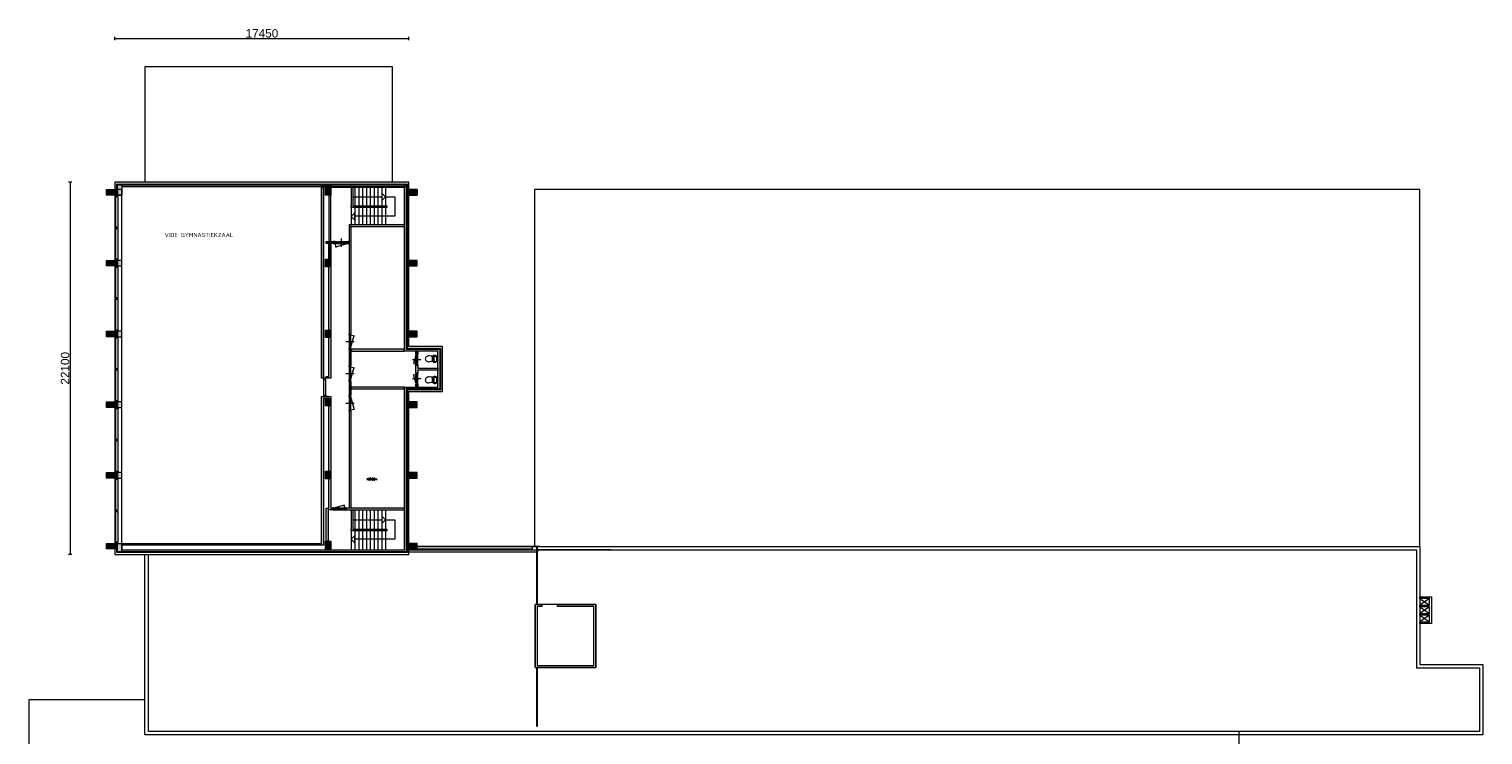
# Model space of a CAD drawing. Header units: millimetres. Extents: x 755778 to 1537169, y 90093 to 392038.
# Tile 134 of 134: x 1432524 to 1518814, y 348556 to 390462. Entities that reach past the tile are written whole.
import ezdxf

# ---------------------------------------------------------------- set-up
doc = ezdxf.new("R2010")
doc.units = ezdxf.units.MM
doc.linetypes.add('CENTER', pattern=[2, 1.25, -0.25, 0.25, -0.25])
doc.layers.add('maatlijnen', color=7, linetype='Continuous')
doc.layers.add('NIV 5HB', color=7, linetype='Continuous')
doc.styles.add('2', font='iso', dxfattribs={"height": 250})
doc.styles.add('ROMANS', font='romans.shx')
doc.styles.get("Standard").update_dxf_attribs({"font": 'arial.ttf'})

# ---------------------------------------------------------------- blocks, each defined once
blk = doc.blocks.new('_Dot')
at = {"color": 0, "linetype": 'ByBlock', "lineweight": -2}
blk.add_line((-0.5, 0), (-1, 0), dxfattribs=at)
at = {"color": 0, "linetype": 'ByBlock', "const_width": 0.5}
blk.add_lwpolyline([(-0.25, 0, 1), (0.25, 0, 1)], format="xyb", close=True, dxfattribs=at)

msp = doc.modelspace()

# ---------------------------------------------------------------- hatches: boundary and pattern name
at = {"layer": 'NIV 5HB', "lineweight": 5}
for color, points in [(251, [(1437129.2, 380598.1), (1437129.2, 380928.1), (1437729.2, 380928.1), (1437729.2, 380598.1)]), (7, [(1437619.2, 381373.1), (1437619.2, 380928.1), (1437729.2, 380928.1), (1437729.2, 381263.1), (1454959.2, 381263.1), (1454959.2, 380928.1), (1455069.2, 380928.1), (1455069.2, 381373.1)]), (7, [(1454909.2, 381213.1), (1438029.2, 381213.1), (1438029.2, 381103.1), (1454909.2, 381103.1)]), (7, [(1449999.2, 381103.1), (1449889.2, 381103.1), (1449889.2, 380993.1), (1449889.2, 369733.1), (1449999.2, 369733.1), (1449999.2, 376353.1), (1449999.2, 376808.1)]), (7, [(1450429.2, 380598.1), (1450329.2, 380598.1), (1450329.2, 377843.1), (1450429.2, 377843.1)]), (7, [(1454909.2, 381103.1), (1454799.2, 381103.1), (1454799.2, 380598.1), (1454799.2, 371343.1), (1456789.2, 371343.1), (1456789.2, 369208.1), (1454909.2, 369208.1), (1454909.2, 369098.1), (1456899.2, 369098.1), (1456899.2, 371453.1), (1454909.2, 371453.1)]), (251, [(1455559.2, 380598.1), (1455559.2, 380928.1), (1454959.2, 380928.1), (1454959.2, 380598.1)]), (7, [(1454799.2, 378843.1), (1451529.2, 378843.1), (1451529.2, 378733.2), (1451639.1, 378733.2), (1453589.2, 378733.1), (1453699.2, 378733.1), (1454799.2, 378733.1)]), (7, [(1451639.1, 378733.1), (1451529.1, 378733.1), (1451529.1, 372376.6), (1451639.1, 372376.6)]), (7, [(1450592.1, 377843.1), (1450159.2, 377843.1), (1450159.2, 377733.1), (1450319.2, 377733.1), (1450319.2, 376808.1), (1450429.2, 376808.1), (1450429.2, 377733), (1450595, 377733.1)]), (251, [(1437129.2, 376398.1), (1437129.2, 376728.1), (1437729.2, 376728.1), (1437729.2, 376398.1)]), (7, [(1450429.2, 375733.1), (1450429.2, 375843.1), (1450429.2, 376353.1), (1450319.2, 376353.1), (1450319.2, 369843.1), (1450159.2, 369843.1), (1450159.2, 369733.1), (1450432.6, 369733.1), (1450429.2, 369843.1), (1450429.2, 370733.1), (1450429.2, 370843.1), (1450429.2, 371733.1), (1450429.2, 371843.1), (1450429.2, 372733.1), (1450429.2, 372843.1), (1450429.2, 373733.1), (1450429.2, 373843.1), (1450429.2, 374733.1), (1450429.2, 374843.1)]), (251, [(1455559.2, 376398.1), (1455559.2, 376728.1), (1454959.2, 376728.1), (1454959.2, 376398.1)]), (7, [(1454959.2, 376398.1), (1454959.2, 372528.1), (1455069.2, 372528.1), (1455069.2, 376398.1)]), (251, [(1437129.2, 372198.1), (1437129.2, 372528.1), (1437729.2, 372528.1), (1437729.2, 372198.1)]), (251, [(1455559.2, 372198.1), (1455559.2, 372528.1), (1454959.2, 372528.1), (1454959.2, 372198.1)]), (7, [(1454959.2, 371503.1), (1456949.2, 371503.1), (1456949.2, 369048.1), (1454959.2, 369048.1), (1454959.2, 368938.1), (1457059.2, 368938.1), (1457059.2, 371613.1), (1455069.2, 371613.1), (1455069.2, 372198.1), (1454959.2, 372198.1)]), (7, [(1451639.1, 371438.1), (1451607.2, 371438.1), (1451607.2, 371436.6), (1451529.1, 371436.6), (1451529.1, 370483.5), (1451639.1, 370483.5)]), (7, [(1451640.5, 371449), (1451640.5, 371339), (1454782.2, 371339), (1454782.2, 371449)]), (7, [(1455589.2, 371343.1), (1455479.2, 371343.1), (1455479.2, 371163.1), (1455589.2, 371163.1)]), (7, [(1456789.2, 370330.6), (1455589.2, 370330.6), (1455589.2, 370510.6), (1455479.2, 370510.6), (1455479.2, 370040.6), (1455589.2, 370040.6), (1455589.2, 370220.6), (1456789.2, 370220.6)]), (7, [(1451639.1, 369540.6), (1451529.1, 369540.6), (1451529.1, 368713.9), (1451607.2, 368713.9), (1451639.1, 368713.9)]), (7, [(1455479.2, 369388.1), (1455479.2, 369208.1), (1455589.2, 369208.1), (1455589.2, 369388.1)]), (7, [(1454909.2, 369208.1), (1454799.2, 369208.1), (1454799.2, 359543.1), (1438029.2, 359543.1), (1438029.2, 359433.1), (1454909.2, 359433.1), (1454909.2, 359542.3)]), (7, [(1449999.2, 359818.1), (1449999.2, 360053.1), (1449999.2, 368538.1), (1450139.2, 368538.1), (1450319.2, 368538.1), (1450319.2, 364208.1), (1450429.2, 364208.1), (1450429.2, 368648.1), (1449889.2, 368648.1), (1449889.2, 359933.1), (1449889.2, 359928.1), (1438029.2, 359928.1), (1438029.2, 359818.1)]), (7, [(1451640.5, 369211.4), (1451640.5, 369101.4), (1454782.2, 369101.4), (1454782.2, 369211.4)]), (7, [(1455069.2, 368938.1), (1454959.2, 368938.1), (1454959.2, 368328.1), (1455069.2, 368328.1)]), (251, [(1437129.2, 367998.1), (1437129.2, 368328.1), (1437729.2, 368328.1), (1437729.2, 367998.1)]), (251, [(1455559.2, 367998.1), (1455559.2, 368328.1), (1454959.2, 368328.1), (1454959.2, 367998.1)]), (7, [(1454959.2, 364128.1), (1455069.2, 364128.1), (1455069.2, 367998.1), (1454959.2, 367998.1)]), (251, [(1437129.2, 363798.1), (1437129.2, 364128.1), (1437729.2, 364128.1), (1437729.2, 363798.1)]), (251, [(1455559.2, 363798.1), (1455559.2, 364128.1), (1454959.2, 364128.1), (1454959.2, 363798.1)]), (7, [(1454959.2, 359928.1), (1455069.2, 359928.1), (1455069.2, 363798.1), (1454959.2, 363798.1)]), (251, [(1437129.2, 359598.1), (1437129.2, 359928.1), (1437729.2, 359928.1), (1437729.2, 359598.1)]), (251, [(1455559.2, 359598.1), (1455559.2, 359928.1), (1454959.2, 359928.1), (1454959.2, 359598.1)])]:
    msp.add_hatch(color=color, dxfattribs=at).paths.add_polyline_path(points)
at = {"layer": 'NIV 5HB', "lineweight": 5, "true_color": 0x555d61}
h = msp.add_hatch(color=251, dxfattribs=at)
h.paths.add_polyline_path([(1437779.2, 381213.1), (1438029.2, 381213.1), (1438029.2, 380598.1), (1437779.2, 380598.1)])
h.paths.add_polyline_path([(1437779.2, 376728.1), (1437779.2, 376398.1), (1438029.2, 376398.1), (1438029.2, 376728.1)])
h.paths.add_polyline_path([(1437779.2, 372528.1), (1437779.2, 372198.1), (1438029.2, 372198.1), (1438029.2, 372528.1)])
h.paths.add_polyline_path([(1437779.2, 368328.1), (1437779.2, 367998.1), (1438029.2, 367998.1), (1438029.2, 368328.1)])
h.paths.add_polyline_path([(1437779.2, 364128.1), (1437779.2, 363798.1), (1438029.2, 363798.1), (1438029.2, 364128.1)])
h.paths.add_polyline_path([(1438029.2, 359433.1), (1437779.2, 359433.1), (1437779.2, 359928.1), (1438029.2, 359928.1)])
for points in [[(1450109.2, 380598.1), (1450109.2, 381148.1), (1450429.2, 381148.1), (1450429.2, 380598.1)], [(1450109.2, 376353.1), (1450109.2, 376808.1), (1450429.2, 376808.1), (1450429.2, 376353.1)], [(1450109.2, 372153.1), (1450109.2, 372593.1), (1450429.2, 372593.1), (1450429.2, 372153.1)], [(1450109.2, 368098.1), (1450109.2, 368538.1), (1450429.2, 368538.1), (1450429.2, 368098.1)], [(1450109.2, 363768.1), (1450109.2, 364208.1), (1450429.2, 364208.1), (1450429.2, 363768.1)], [(1450109.2, 359578.1), (1450109.2, 360053.1), (1450429.2, 360053.1), (1450429.2, 359578.1)]]:
    msp.add_hatch(color=251, dxfattribs=at).paths.add_polyline_path(points)
at = {"layer": 'NIV 5HB', "lineweight": 5}
for points in [[(1454959.2, 376728.1), (1455069.2, 376728.1), (1455069.2, 380598.1), (1454959.2, 380598.1)], [(1451529.1, 362030.6), (1451639.1, 362030.6), (1451639.1, 367773.9), (1451529.1, 367773.9)], [(1450319.2, 362028.1), (1450159.2, 362028.1), (1450159.2, 360053.1), (1450269.2, 360053.1), (1450269.2, 361918.1), (1450539.2, 361918.1), (1450539.2, 362028.1), (1450429.2, 362028.1), (1450429.2, 363768.1), (1450319.2, 363768.1)], [(1454799.2, 362028.1), (1451339.2, 362028.1), (1451339.2, 361918.1), (1454799.2, 361918.1)]]:
    msp.add_hatch(color=7, dxfattribs=at).paths.add_polyline_path(points, flags=17)

# ---------------------------------------------------------------- linework, layer by layer
at = {"layer": 'maatlijnen', "color": 7, "lineweight": 5}
for p, q in [((1437619.2, 389798.2), (1437619.2, 389998.2)), ((1437669.2, 389898.2), (1455019.2, 389898.2)), ((1455069.2, 389798.2), (1455069.2, 389998.2)), ((1435069.3, 381373.1), (1434869.3, 381373.1)), ((1434969.3, 381323.1), (1434969.3, 359323.1)), ((1435069.3, 359273.1), (1434869.3, 359273.1))]:
    msp.add_line(p, q, dxfattribs=at)
at = {"layer": 'NIV 5HB', "color": 251, "linetype": 'Continuous', "lineweight": 5, "true_color": 0x555d61}
for p, q in [((1439404.2, 388218.1), (1439404.2, 381373.1)), ((1454089.2, 388218.1), (1439404.2, 388218.1)), ((1454089.2, 381373.1), (1454089.2, 388218.1))]:
    msp.add_line(p, q, dxfattribs=at)
at = {"layer": 'NIV 5HB', "color": 7, "lineweight": 5}
for p, q in [((1437129.2, 380598.1), (1437129.2, 380928.1)), ((1437129.2, 380928.1), (1437729.2, 380928.1)), ((1437729.2, 380598.1), (1437129.2, 380598.1)), ((1437729.2, 380928.1), (1437729.2, 380598.1)), ((1437779.2, 381213.1), (1438029.2, 381213.1)), ((1437779.2, 380598.1), (1437779.2, 381213.1)), ((1438029.2, 380598.1), (1437779.2, 380598.1)), ((1438029.2, 381213.1), (1454909.2, 381213.1)), ((1438029.2, 381213.1), (1438029.2, 380598.1)), ((1454909.2, 381103.1), (1438029.2, 381103.1)), ((1450109.2, 380598.1), (1450109.2, 381148.1)), ((1450109.2, 381148.1), (1450429.2, 381148.1)), ((1450429.2, 380598.1), (1450109.2, 380598.1)), ((1450329.2, 376808.1), (1450329.2, 380598.1)), ((1450429.2, 381148.1), (1450429.2, 380598.1)), ((1450429.2, 376808.1), (1450429.2, 380598.1)), ((1455559.2, 380928.1), (1454959.2, 380928.1)), ((1454959.2, 380928.1), (1454959.2, 380598.1)), ((1454959.2, 380598.1), (1455559.2, 380598.1)), ((1455559.2, 380598.1), (1455559.2, 380928.1)), ((1450662, 377729.8), (1450725.8, 377491.9)), ((1451462, 377729.8), (1450687.4, 377522.2)), ((1437129.2, 376398.1), (1437129.2, 376728.1)), ((1437129.2, 376728.1), (1437729.2, 376728.1)), ((1437729.2, 376398.1), (1437129.2, 376398.1)), ((1437729.2, 376728.1), (1437729.2, 376398.1)), ((1450109.2, 376353.1), (1450109.2, 376808.1)), ((1450109.2, 376808.1), (1450429.2, 376808.1)), ((1450429.2, 376353.1), (1450109.2, 376353.1)), ((1450429.2, 376808.1), (1450429.2, 376353.1)), ((1455559.2, 376728.1), (1454959.2, 376728.1)), ((1454959.2, 376728.1), (1454959.2, 376398.1)), ((1454959.2, 376398.1), (1455559.2, 376398.1)), ((1455559.2, 376398.1), (1455559.2, 376728.1)), ((1437129.2, 372198.1), (1437129.2, 372528.1)), ((1437129.2, 372528.1), (1437729.2, 372528.1)), ((1437729.2, 372198.1), (1437129.2, 372198.1)), ((1437729.2, 372528.1), (1437729.2, 372198.1)), ((1450109.2, 372153.1), (1450109.2, 372593.1)), ((1450109.2, 372593.1), (1450429.2, 372593.1)), ((1450429.2, 372153.1), (1450109.2, 372153.1)), ((1450429.2, 372593.1), (1450429.2, 372153.1)), ((1451607.2, 372306.6), (1451847, 372242.4)), ((1451607.2, 371506.6), (1451814.3, 372279.6)), ((1455559.2, 372528.1), (1454959.2, 372528.1)), ((1454959.2, 372528.1), (1454959.2, 372198.1)), ((1454959.2, 372198.1), (1455559.2, 372198.1)), ((1455559.2, 372198.1), (1455559.2, 372528.1)), ((1455477.2, 371096.1), (1455346.8, 370609.4)), ((1451607.2, 370413.5), (1451847, 370349.3)), ((1451607.2, 369613.5), (1451814.3, 370386.5)), ((1455346.8, 370609.4), (1455477.2, 370577.6)), ((1455346.8, 369941.7), (1455477.2, 369973.6)), ((1455477.2, 369455.1), (1455346.8, 369941.7)), ((1450109.2, 368098.1), (1450109.2, 368538.1)), ((1450109.2, 368538.1), (1450429.2, 368538.1)), ((1450429.2, 368538.1), (1450429.2, 368098.1)), ((1451607.2, 368643.9), (1451814.3, 367870.9)), ((1437129.2, 367998.1), (1437129.2, 368328.1)), ((1437129.2, 368328.1), (1437729.2, 368328.1)), ((1437729.2, 367998.1), (1437129.2, 367998.1)), ((1437729.2, 368328.1), (1437729.2, 367998.1)), ((1450429.2, 368098.1), (1450109.2, 368098.1)), ((1451607.2, 367843.9), (1451847, 367908.2)), ((1455559.2, 368328.1), (1454959.2, 368328.1)), ((1454959.2, 368328.1), (1454959.2, 367998.1)), ((1454959.2, 367998.1), (1455559.2, 367998.1)), ((1455559.2, 367998.1), (1455559.2, 368328.1)), ((1450109.2, 363768.1), (1450109.2, 364208.1)), ((1450109.2, 364208.1), (1450429.2, 364208.1)), ((1450429.2, 364208.1), (1450429.2, 363768.1)), ((1437129.2, 363798.1), (1437129.2, 364128.1)), ((1437129.2, 364128.1), (1437729.2, 364128.1)), ((1437729.2, 363798.1), (1437129.2, 363798.1)), ((1437729.2, 364128.1), (1437729.2, 363798.1)), ((1450429.2, 363768.1), (1450109.2, 363768.1)), ((1455559.2, 364128.1), (1454959.2, 364128.1)), ((1454959.2, 364128.1), (1454959.2, 363798.1)), ((1454959.2, 363798.1), (1455559.2, 363798.1)), ((1455559.2, 363798.1), (1455559.2, 364128.1)), ((1450606.2, 362030.1), (1451267.7, 362207.3)), ((1451272.2, 362030.1), (1451221.8, 362218.2)), ((1437129.2, 359598.1), (1437129.2, 359928.1)), ((1437129.2, 359928.1), (1437729.2, 359928.1)), ((1437729.2, 359928.1), (1437729.2, 359598.1)), ((1450109.2, 359578.1), (1450109.2, 360053.1)), ((1450109.2, 360053.1), (1450429.2, 360053.1)), ((1450429.2, 360053.1), (1450429.2, 359578.1)), ((1455559.2, 359928.1), (1454959.2, 359928.1)), ((1454959.2, 359928.1), (1454959.2, 359598.1)), ((1455559.2, 359598.1), (1455559.2, 359928.1)), ((1437729.2, 359598.1), (1437129.2, 359598.1)), ((1450429.2, 359578.1), (1450109.2, 359578.1)), ((1454959.2, 359598.1), (1455559.2, 359598.1))]:
    msp.add_line(p, q, dxfattribs=at)
at = {"layer": 'NIV 5HB', "color": 7, "linetype": 'Continuous', "lineweight": 5}
for p, q in [((1455069.2, 381373.1), (1437619.2, 381373.1)), ((1437619.2, 381373.1), (1437619.2, 380928.1)), ((1437619.2, 380928.1), (1437729.2, 380928.1)), ((1437619.2, 380598.1), (1437619.2, 376728.1)), ((1437729.2, 380928.1), (1437729.2, 381263.1)), ((1437729.2, 381263.1), (1454959.2, 381263.1)), ((1437779.2, 380598.1), (1437779.2, 381213.1)), ((1437779.2, 381213.1), (1438029.2, 381213.1)), ((1437779.2, 380928.1), (1437779.2, 380598.1)), ((1438029.2, 380928.1), (1437779.2, 380928.1)), ((1438029.2, 380598.1), (1437779.2, 380598.1)), ((1437779.2, 380598.1), (1438029.2, 380598.1)), ((1438029.2, 381213.1), (1449889.2, 381213.1)), ((1438029.2, 380993.1), (1438029.2, 380598.1)), ((1438029.2, 380598.1), (1438029.2, 380928.1)), ((1438029.2, 376728.1), (1438029.2, 380598.1)), ((1449889.2, 381213.1), (1449889.2, 380993.1)), ((1449889.2, 369733.1), (1449889.2, 381213.1)), ((1449999.2, 376808.1), (1449999.2, 381213.1)), ((1449999.2, 381213.1), (1449999.2, 369733.1)), ((1450319.2, 380598.1), (1450159.2, 380598.1)), ((1450319.2, 381053.1), (1450319.2, 380598.1)), ((1451639.2, 381053.1), (1451639.2, 379965.6)), ((1451739.2, 381053.1), (1451739.2, 379965.6)), ((1451865.9, 381053.1), (1451865.9, 379965.6)), ((1452092.5, 381053.1), (1452092.5, 379965.6)), ((1452319.2, 381053.1), (1452319.2, 379965.6)), ((1452545.9, 381053.1), (1452545.9, 379965.6)), ((1452772.5, 381053.1), (1452772.5, 379965.6)), ((1452999.2, 381053.1), (1452999.2, 379965.6)), ((1453225.9, 381053.1), (1453225.9, 379965.6)), ((1453452.5, 381053.1), (1453452.5, 379965.6)), ((1453479.2, 380309.3), (1453479.2, 380709.3)), ((1453479.2, 380709.3), (1453679.2, 380509.3)), ((1453679.2, 381053.1), (1453679.2, 379965.6)), ((1454799.2, 380598.1), (1454799.2, 381213.1)), ((1454799.2, 371343.1), (1454799.2, 380598.1)), ((1454909.2, 381213.1), (1454909.2, 371453.1)), ((1454959.2, 381263.1), (1454959.2, 380928.1)), ((1454959.2, 381213.1), (1454959.2, 380928.1)), ((1454959.2, 380928.1), (1455559.2, 380928.1)), ((1454959.2, 380928.1), (1455069.2, 380928.1)), ((1455559.2, 380598.1), (1454959.2, 380598.1)), ((1455069.2, 380598.1), (1454959.2, 380598.1)), ((1454959.2, 380598.1), (1454959.2, 376728.1)), ((1455069.2, 380928.1), (1455069.2, 381373.1)), ((1455069.2, 376728.1), (1455069.2, 380598.1)), ((1455559.2, 380928.1), (1455559.2, 380598.1)), ((1437675.2, 378696.6), (1437675.2, 380531.1)), ((1437789.2, 380531.1), (1437789.2, 378696.6)), ((1451639.2, 379865.6), (1451639.2, 379965.6)), ((1453759.2, 379865.6), (1451639.2, 379865.6)), ((1451639.2, 379865.6), (1451639.2, 378843.1)), ((1451739.2, 379965.6), (1453759.2, 379965.6)), ((1451802.2, 380509.3), (1453479.2, 380509.3)), ((1451865.9, 379865.6), (1451865.9, 378843.1)), ((1452092.5, 379865.6), (1452092.5, 378843.1)), ((1452319.2, 379865.6), (1452319.2, 378843.1)), ((1452545.9, 379865.6), (1452545.9, 378843.1)), ((1452772.5, 379865.6), (1452772.5, 378843.1)), ((1452999.2, 379865.6), (1452999.2, 378843.1)), ((1453225.9, 379865.6), (1453225.9, 378843.1)), ((1453452.5, 379865.6), (1453452.5, 378843.1)), ((1453679.2, 380509.3), (1453479.2, 380309.3)), ((1453679.2, 380509.3), (1454229, 380509.3)), ((1453679.2, 379865.6), (1453679.2, 378843.1)), ((1453759.2, 379965.6), (1453759.2, 379865.6)), ((1454229, 380509.3), (1454229, 379354.3)), ((1454799.2, 378843.1), (1451529.2, 378843.1)), ((1451529.2, 378843.1), (1451529.2, 378733.3)), ((1451639.2, 379334.8), (1451839.2, 379534.8)), ((1451839.2, 379134.8), (1451639.2, 379334.8)), ((1451839.2, 379534.8), (1451839.2, 379134.8)), ((1454229, 379354.3), (1451839.2, 379354.3)), ((1454799.2, 378733.1), (1454799.2, 378843.1)), ((1437675.2, 376795.1), (1437675.2, 378629.6)), ((1437789.2, 378629.6), (1437789.2, 376795.1)), ((1451062, 377536.8), (1451062, 378036.8)), ((1451639.1, 378733.2), (1451529.1, 378733.2)), ((1451529.1, 378733.2), (1451529.1, 372376.6)), ((1451529.2, 378733.3), (1451529.2, 378733.1)), ((1451529.2, 378733.1), (1453589.2, 378733.1)), ((1451639.1, 372376.6), (1451639.1, 378733.2)), ((1453589.2, 378733.1), (1453699.2, 378733.1)), ((1453699.2, 378733.1), (1454799.2, 378733.1)), ((1450159.2, 377733.1), (1450159.2, 377843.1)), ((1450159.2, 377843.1), (1450592.1, 377843.1)), ((1450319.2, 377733.1), (1450159.2, 377733.1)), ((1450319.2, 369843.1), (1450319.2, 377733.1)), ((1450595, 377733.1), (1450429.2, 377733)), ((1450429.2, 377733), (1450429.2, 376733.1)), ((1450592.1, 377843.1), (1450595, 377733.1)), ((1450662, 377843.8), (1451462, 377843.8)), ((1451462, 377786.8), (1450662, 377786.8)), ((1450662, 377729.8), (1451462, 377729.8)), ((1437619.2, 376398.1), (1437619.2, 372528.1)), ((1437675.2, 374496.6), (1437675.2, 376331.1)), ((1437779.2, 376728.1), (1437779.2, 376398.1)), ((1438029.2, 376728.1), (1437779.2, 376728.1)), ((1437779.2, 376398.1), (1438029.2, 376398.1)), ((1437789.2, 376331.1), (1437789.2, 374496.6)), ((1438029.2, 376398.1), (1438029.2, 376728.1)), ((1438029.2, 372528.1), (1438029.2, 376398.1)), ((1449999.2, 376353.1), (1449999.2, 376808.1)), ((1449999.2, 369733.1), (1449999.2, 376353.1)), ((1450129.2, 376808.1), (1450289.2, 376808.1)), ((1450319.2, 376353.1), (1450159.2, 376353.1)), ((1450319.2, 376808.1), (1450319.2, 376353.1)), ((1450429.2, 376733.1), (1450429.2, 375843.1)), ((1454959.2, 376728.1), (1455069.2, 376728.1)), ((1454959.2, 376398.1), (1454959.2, 372528.1)), ((1455069.2, 376398.1), (1454959.2, 376398.1)), ((1455069.2, 372528.1), (1455069.2, 376398.1)), ((1450429.2, 375843.1), (1450429.2, 375733.1)), ((1450429.2, 375733.1), (1450429.2, 374843.1)), ((1450429.2, 374843.1), (1450429.2, 374733.1)), ((1450429.2, 374733.1), (1450429.2, 373843.1)), ((1437675.2, 372595.1), (1437675.2, 374429.6)), ((1437789.2, 374429.6), (1437789.2, 372595.1)), ((1450429.2, 373843.1), (1450429.2, 373733.1)), ((1450429.2, 373733.1), (1450429.2, 372843.1)), ((1450429.2, 372843.1), (1450429.2, 372733.1)), ((1437619.2, 372198.1), (1437619.2, 368328.1)), ((1437675.2, 370296.6), (1437675.2, 372131.1)), ((1437779.2, 372528.1), (1437779.2, 372198.1)), ((1438029.2, 372528.1), (1437779.2, 372528.1)), ((1437779.2, 372198.1), (1438029.2, 372198.1)), ((1437789.2, 372131.1), (1437789.2, 370296.6)), ((1438029.2, 372198.1), (1438029.2, 372528.1)), ((1438029.2, 368328.1), (1438029.2, 372198.1)), ((1450429.2, 372733.1), (1450429.2, 372732.7)), ((1450429.2, 372732.7), (1450429.2, 372733.1)), ((1450429.2, 372733.1), (1450429.2, 371843.1)), ((1451527.2, 372306.6), (1451527.2, 372376.6)), ((1451527.2, 372376.6), (1451607.2, 372376.6)), ((1451607.2, 372306.6), (1451527.2, 372306.6)), ((1451527.2, 372306.6), (1451527.2, 371506.6)), ((1451529.1, 372376.6), (1451639.1, 372376.6)), ((1451567.2, 372306.6), (1451567.2, 371506.6)), ((1451607.2, 372376.6), (1451607.2, 372306.6)), ((1451607.2, 372306.6), (1451607.2, 371506.6)), ((1454959.2, 372528.1), (1455069.2, 372528.1)), ((1455069.2, 372198.1), (1454959.2, 372198.1)), ((1454959.2, 372198.1), (1454959.2, 371503.1)), ((1455069.2, 371613.1), (1455069.2, 372198.1)), ((1450429.2, 371843.1), (1450429.2, 371733.1)), ((1450429.2, 371733.1), (1450429.2, 370843.1)), ((1451317.2, 371906.6), (1451817.2, 371906.6)), ((1451527.2, 371436.6), (1451527.2, 371506.6)), ((1451527.2, 371506.6), (1451607.2, 371506.6)), ((1451607.2, 371436.6), (1451527.2, 371436.6)), ((1451639.1, 371438.1), (1451529.1, 371438.1)), ((1451529.1, 371438.1), (1451529.1, 370483.5)), ((1451607.2, 371506.6), (1451607.2, 371436.6)), ((1451639.1, 370483.5), (1451639.1, 371438.1)), ((1454782.2, 371449), (1451640.5, 371449)), ((1451640.5, 371449), (1451640.5, 371341.7)), ((1451640.5, 371341.7), (1451640.5, 371339)), ((1451640.5, 371339), (1454782.2, 371339)), ((1454782.2, 371339), (1454782.2, 371449)), ((1456789.2, 371343.1), (1454799.2, 371343.1)), ((1454909.2, 371453.1), (1456899.2, 371453.1)), ((1454959.2, 371503.1), (1456949.2, 371503.1)), ((1457059.2, 371613.1), (1455069.2, 371613.1)), ((1455477.2, 370577.6), (1455477.2, 371096.1)), ((1455479.2, 371163.1), (1455479.2, 371343.1)), ((1455479.2, 371343.1), (1455589.2, 371343.1)), ((1455589.2, 371163.1), (1455479.2, 371163.1)), ((1455534.2, 370577.6), (1455534.2, 371096.1)), ((1455589.2, 371343.1), (1455589.2, 371163.1)), ((1455591.2, 370577.6), (1455591.2, 371096.1)), ((1456789.2, 369208.1), (1456789.2, 371343.1)), ((1456899.2, 371453.1), (1456899.2, 369098.1)), ((1456949.2, 371503.1), (1456949.2, 369048.1)), ((1457059.2, 368938.1), (1457059.2, 371613.1)), ((1437675.2, 368395.1), (1437675.2, 370229.6)), ((1437789.2, 370229.6), (1437789.2, 368395.1)), ((1450429.2, 370843.1), (1450429.2, 370733.1)), ((1450429.2, 370733.1), (1450429.2, 369843.1)), ((1451527.2, 370413.5), (1451527.2, 370483.5)), ((1451527.2, 370483.5), (1451607.2, 370483.5)), ((1451527.2, 370413.5), (1451527.2, 369613.5)), ((1451607.2, 370413.5), (1451527.2, 370413.5)), ((1451529.1, 370483.5), (1451639.1, 370483.5)), ((1451567.2, 370413.5), (1451567.2, 369613.5)), ((1451607.2, 370483.5), (1451607.2, 370413.5)), ((1451607.2, 370413.5), (1451607.2, 369613.5)), ((1455284.2, 370836.8), (1455784.2, 370836.8)), ((1455479.2, 370040.6), (1455479.2, 370510.6)), ((1455479.2, 370510.6), (1455589.2, 370510.6)), ((1455589.2, 370510.6), (1455589.2, 370330.6)), ((1455589.2, 370330.6), (1456789.2, 370330.6)), ((1456789.2, 370220.6), (1455589.2, 370220.6)), ((1455589.2, 370220.6), (1455589.2, 370040.6)), ((1456789.2, 370330.6), (1456789.2, 370220.6)), ((1449999.2, 369733.1), (1449889.2, 369733.1)), ((1450159.2, 369733.1), (1449999.2, 369733.1)), ((1449999.2, 369666.1), (1449999.2, 368715.1)), ((1450113.2, 369666.1), (1450113.2, 368715.1)), ((1450159.2, 369733.1), (1450159.2, 369843.1)), ((1450159.2, 369843.1), (1450319.2, 369843.1)), ((1450432.6, 369733.1), (1450159.2, 369733.1)), ((1450429.2, 369843.1), (1450432.6, 369733.1)), ((1451317.2, 370013.5), (1451817.2, 370013.5)), ((1451527.2, 369543.5), (1451527.2, 369613.5)), ((1451527.2, 369613.5), (1451607.2, 369613.5)), ((1451607.2, 369543.5), (1451527.2, 369543.5)), ((1451639.1, 369540.6), (1451529.1, 369540.6)), ((1451529.1, 369540.6), (1451529.1, 368713.9)), ((1451607.2, 369613.5), (1451607.2, 369543.5)), ((1451639.1, 368713.9), (1451639.1, 369540.6)), ((1455284.2, 369714.3), (1455784.2, 369714.3)), ((1455477.2, 369455.1), (1455477.2, 369973.6)), ((1455589.2, 370040.6), (1455479.2, 370040.6)), ((1455479.2, 369208.1), (1455479.2, 369388.1)), ((1455479.2, 369388.1), (1455589.2, 369388.1)), ((1455534.2, 369455.1), (1455534.2, 369973.6)), ((1455589.2, 369388.1), (1455589.2, 369208.1)), ((1455591.2, 369455.1), (1455591.2, 369973.6)), ((1449889.2, 359933.1), (1449889.2, 368648.1)), ((1449889.2, 368648.1), (1450431.5, 368648.1)), ((1450319.2, 368538.1), (1449999.2, 368538.1)), ((1449999.2, 368538.1), (1449999.2, 359818.1)), ((1450319.2, 362028.1), (1450319.2, 368538.1)), ((1450431.5, 368648.1), (1450429.2, 368648.1)), ((1450429.2, 368648.1), (1450429.2, 362028.1)), ((1451527.2, 368643.9), (1451527.2, 368713.9)), ((1451527.2, 368713.9), (1451607.2, 368713.9)), ((1451527.2, 368643.9), (1451527.2, 367843.9)), ((1451607.2, 368643.9), (1451527.2, 368643.9)), ((1451529.1, 368713.9), (1451639.1, 368713.9)), ((1451567.2, 368643.9), (1451567.2, 367843.9)), ((1451607.2, 368713.9), (1451607.2, 368643.9)), ((1451607.2, 368643.9), (1451607.2, 367843.9)), ((1454782.2, 369211.4), (1451640.5, 369211.4)), ((1451640.5, 369211.4), (1451640.5, 369101.4)), ((1451640.5, 369101.4), (1454782.2, 369101.4)), ((1454782.2, 369101.4), (1454782.2, 369211.4)), ((1454799.2, 369208.1), (1456789.2, 369208.1)), ((1454799.2, 359543.1), (1454799.2, 369208.1)), ((1454909.2, 369208.1), (1454909.2, 359543.1)), ((1456899.2, 369098.1), (1454909.2, 369098.1)), ((1456949.2, 369048.1), (1454959.2, 369048.1)), ((1454959.2, 369048.1), (1454959.2, 368938.1)), ((1454959.2, 368938.1), (1454959.2, 364128.1)), ((1454959.2, 368938.1), (1457059.2, 368938.1)), ((1455069.2, 368328.1), (1455069.2, 368938.1)), ((1455589.2, 369208.1), (1455479.2, 369208.1)), ((1437619.2, 367998.1), (1437619.2, 364128.1)), ((1437675.2, 366096.6), (1437675.2, 367931.1)), ((1437779.2, 368328.1), (1437779.2, 367998.1)), ((1438029.2, 368328.1), (1437779.2, 368328.1)), ((1437779.2, 367998.1), (1438029.2, 367998.1)), ((1437789.2, 367931.1), (1437789.2, 366096.6)), ((1438029.2, 367998.1), (1438029.2, 368328.1)), ((1438029.2, 364128.1), (1438029.2, 367998.1)), ((1451317.2, 368243.9), (1451817.2, 368243.9)), ((1451527.2, 367773.9), (1451527.2, 367843.9)), ((1451527.2, 367843.9), (1451607.2, 367843.9)), ((1451607.2, 367773.9), (1451527.2, 367773.9)), ((1451639.1, 367773.9), (1451529.1, 367773.9)), ((1451529.1, 367773.9), (1451529.1, 362030.6)), ((1451607.2, 367843.9), (1451607.2, 367773.9)), ((1451639.1, 362030.6), (1451639.1, 367773.9)), ((1455069.2, 367998.1), (1454959.2, 367998.1)), ((1455069.2, 364128.1), (1455069.2, 367998.1)), ((1437675.2, 364195.1), (1437675.2, 366029.6)), ((1437789.2, 366029.6), (1437789.2, 364195.1)), ((1437619.2, 363798.1), (1437619.2, 359928.1)), ((1437675.2, 361896.6), (1437675.2, 363731.1)), ((1437779.2, 364128.1), (1437779.2, 363798.1)), ((1438029.2, 364128.1), (1437779.2, 364128.1)), ((1437779.2, 363798.1), (1438029.2, 363798.1)), ((1437789.2, 363731.1), (1437789.2, 361896.6)), ((1438029.2, 363798.1), (1438029.2, 364128.1)), ((1438029.2, 359433.1), (1438029.2, 363798.1)), ((1454959.2, 364128.1), (1455069.2, 364128.1)), ((1454959.2, 363798.1), (1454959.2, 359928.1)), ((1455069.2, 363798.1), (1454959.2, 363798.1)), ((1455069.2, 359928.1), (1455069.2, 363798.1)), ((1437675.2, 359995.1), (1437675.2, 361829.6)), ((1437789.2, 361829.6), (1437789.2, 359995.1)), ((1450159.2, 360053.1), (1450159.2, 362028.1)), ((1450159.2, 362028.1), (1450319.2, 362028.1)), ((1450539.2, 361918.1), (1450269.2, 361918.1)), ((1450269.2, 361918.1), (1450269.2, 360053.1)), ((1450429.2, 362028.1), (1450539.2, 362028.1)), ((1450539.2, 362028.1), (1450539.2, 361918.1)), ((1450606.2, 362030.1), (1451272.2, 362030.1)), ((1450606.2, 361973.1), (1451272.2, 361973.1)), ((1450606.2, 361916.1), (1451272.2, 361916.1)), ((1454799.2, 362028.1), (1451339.2, 362028.1)), ((1451339.2, 362028.1), (1451339.2, 361918.1)), ((1451339.2, 361918.1), (1454799.2, 361918.1)), ((1451529.1, 362030.6), (1451639.1, 362030.6)), ((1451639.2, 361918.1), (1451639.2, 360780.6)), ((1451739.2, 361918.1), (1451739.2, 360780.6)), ((1451865.9, 361918.1), (1451865.9, 360780.6)), ((1452092.5, 361918.1), (1452092.5, 360780.6)), ((1452319.2, 361918.1), (1452319.2, 360780.6)), ((1452545.9, 361918.1), (1452545.9, 360780.6)), ((1452772.5, 361918.1), (1452772.5, 360780.6)), ((1452999.2, 361918.1), (1452999.2, 360780.6)), ((1453225.9, 361918.1), (1453225.9, 360780.6)), ((1453452.5, 361918.1), (1453452.5, 360780.6)), ((1453679.2, 361918.1), (1453679.2, 360780.6)), ((1454799.2, 361918.1), (1454799.2, 362028.1)), ((1451639.2, 360680.6), (1451639.2, 360780.6)), ((1451739.2, 360780.6), (1453759.2, 360780.6)), ((1453479.2, 361124.3), (1453479.2, 361524.3)), ((1453479.2, 361524.3), (1453679.2, 361324.3)), ((1453679.2, 361324.3), (1453479.2, 361124.3)), ((1453679.2, 361324.3), (1454229, 361324.3)), ((1453759.2, 360780.6), (1453759.2, 360680.6)), ((1454229, 361324.3), (1454229, 360169.3)), ((1437779.2, 359433.1), (1437779.2, 359928.1)), ((1437779.2, 359928.1), (1449889.2, 359928.1)), ((1449889.2, 359928.1), (1449889.2, 359933.1)), ((1450269.2, 360053.1), (1450159.2, 360053.1)), ((1451639.2, 360680.6), (1451639.2, 359543.1)), ((1453759.2, 360680.6), (1451639.2, 360680.6)), ((1451639.2, 360169.3), (1451839.2, 360369.3)), ((1451839.2, 359969.3), (1451639.2, 360169.3)), ((1451839.2, 360369.3), (1451839.2, 359969.3)), ((1454229, 360169.3), (1451839.2, 360169.3)), ((1451865.9, 360680.6), (1451865.9, 359543.1)), ((1452092.5, 360680.6), (1452092.5, 359543.1)), ((1452319.2, 360680.6), (1452319.2, 359543.1)), ((1452545.9, 360680.6), (1452545.9, 359543.1)), ((1452772.5, 360680.6), (1452772.5, 359543.1)), ((1452999.2, 360680.6), (1452999.2, 359543.1)), ((1453225.9, 360680.6), (1453225.9, 359543.1)), ((1453452.5, 360680.6), (1453452.5, 359543.1)), ((1453679.2, 360680.6), (1453679.2, 359543.1)), ((1454959.2, 359928.1), (1455069.2, 359928.1)), ((1437729.2, 359598.1), (1437619.2, 359598.1)), ((1437619.2, 359598.1), (1437619.2, 359273.1)), ((1437619.2, 359273.1), (1455069.2, 359273.1)), ((1437729.2, 359383.1), (1437729.2, 359598.1)), ((1454959.2, 359383.1), (1437729.2, 359383.1)), ((1438029.2, 359433.1), (1437779.2, 359433.1)), ((1449999.2, 359818.1), (1438029.2, 359818.1)), ((1438029.2, 359818.1), (1438029.2, 359543.1)), ((1438029.2, 359543.1), (1454799.2, 359543.1)), ((1454909.2, 359433.1), (1438029.2, 359433.1)), ((1449999.2, 359818.1), (1449889.2, 359818.1)), ((1454909.2, 359543.1), (1454909.2, 359542.3)), ((1454909.2, 359542.3), (1454909.2, 359433.1)), ((1455069.2, 359598.1), (1454959.2, 359598.1)), ((1454959.2, 359598.1), (1454959.2, 359383.1)), ((1455069.2, 359383.1), (1455069.2, 359598.1)), ((1455069.2, 359273.1), (1455069.2, 359383.1))]:
    msp.add_line(p, q, dxfattribs=at)
at = {"layer": 'NIV 5HB', "color": 7, "linetype": 'ByBlock', "lineweight": 5}
for p, q in [((1437789.2, 380598.1), (1437675.2, 380598.1)), ((1437675.2, 380598.1), (1437675.2, 380531.1)), ((1437789.2, 380531.1), (1437789.2, 380598.1)), ((1437675.2, 380531.1), (1437789.2, 380531.1)), ((1437789.2, 378696.6), (1437675.2, 378696.6)), ((1437675.2, 378696.6), (1437675.2, 378629.6)), ((1437675.2, 378629.6), (1437789.2, 378629.6)), ((1437789.2, 378629.6), (1437789.2, 378696.6)), ((1450662, 377843.8), (1450595, 377843.8)), ((1450595, 377843.8), (1450595, 377729.8)), ((1450595, 377729.8), (1450662, 377729.8)), ((1450662, 377729.8), (1450662, 377843.8)), ((1451529, 377843.8), (1451462, 377843.8)), ((1451462, 377843.8), (1451462, 377729.8)), ((1451462, 377729.8), (1451529, 377729.8)), ((1451529, 377729.8), (1451529, 377843.8)), ((1437789.2, 376795.1), (1437675.2, 376795.1)), ((1437675.2, 376795.1), (1437675.2, 376728.1)), ((1437675.2, 376728.1), (1437789.2, 376728.1)), ((1437789.2, 376398.1), (1437675.2, 376398.1)), ((1437675.2, 376398.1), (1437675.2, 376331.1)), ((1437675.2, 376331.1), (1437789.2, 376331.1)), ((1437789.2, 376728.1), (1437789.2, 376795.1)), ((1437789.2, 376331.1), (1437789.2, 376398.1)), ((1437789.2, 374496.6), (1437675.2, 374496.6)), ((1437675.2, 374496.6), (1437675.2, 374429.6)), ((1437675.2, 374429.6), (1437789.2, 374429.6)), ((1437789.2, 374429.6), (1437789.2, 374496.6)), ((1437789.2, 372595.1), (1437675.2, 372595.1)), ((1437675.2, 372595.1), (1437675.2, 372528.1)), ((1437675.2, 372528.1), (1437789.2, 372528.1)), ((1437789.2, 372198.1), (1437675.2, 372198.1)), ((1437675.2, 372198.1), (1437675.2, 372131.1)), ((1437675.2, 372131.1), (1437789.2, 372131.1)), ((1437789.2, 372528.1), (1437789.2, 372595.1)), ((1437789.2, 372131.1), (1437789.2, 372198.1)), ((1455591.2, 371163.1), (1455477.2, 371163.1)), ((1455477.2, 371163.1), (1455477.2, 371096.1)), ((1455477.2, 371096.1), (1455591.2, 371096.1)), ((1455591.2, 371096.1), (1455591.2, 371163.1)), ((1437789.2, 370296.6), (1437675.2, 370296.6)), ((1437675.2, 370296.6), (1437675.2, 370229.6)), ((1437675.2, 370229.6), (1437789.2, 370229.6)), ((1437789.2, 370229.6), (1437789.2, 370296.6)), ((1455591.2, 370577.6), (1455477.2, 370577.6)), ((1455477.2, 370577.6), (1455477.2, 370510.6)), ((1455477.2, 370510.6), (1455591.2, 370510.6)), ((1455591.2, 370510.6), (1455591.2, 370577.6)), ((1450113.2, 369733.1), (1449999.2, 369733.1)), ((1449999.2, 369733.1), (1449999.2, 369666.1)), ((1449999.2, 369666.1), (1450113.2, 369666.1)), ((1450113.2, 369666.1), (1450113.2, 369733.1)), ((1455591.2, 370040.6), (1455477.2, 370040.6)), ((1455477.2, 370040.6), (1455477.2, 369973.6)), ((1455477.2, 369973.6), (1455591.2, 369973.6)), ((1455591.2, 369455.1), (1455477.2, 369455.1)), ((1455477.2, 369455.1), (1455477.2, 369388.1)), ((1455477.2, 369388.1), (1455591.2, 369388.1)), ((1455591.2, 369973.6), (1455591.2, 370040.6)), ((1455591.2, 369388.1), (1455591.2, 369455.1)), ((1450113.2, 368715.1), (1449999.2, 368715.1)), ((1449999.2, 368715.1), (1449999.2, 368648.1)), ((1449999.2, 368648.1), (1450113.2, 368648.1)), ((1450113.2, 368648.1), (1450113.2, 368715.1)), ((1450276.2, 368648.1), (1450162.2, 368648.1)), ((1437789.2, 368395.1), (1437675.2, 368395.1)), ((1437675.2, 368395.1), (1437675.2, 368328.1)), ((1437675.2, 368328.1), (1437789.2, 368328.1)), ((1437789.2, 367998.1), (1437675.2, 367998.1)), ((1437675.2, 367998.1), (1437675.2, 367931.1)), ((1437675.2, 367931.1), (1437789.2, 367931.1)), ((1437789.2, 368328.1), (1437789.2, 368395.1)), ((1437789.2, 367931.1), (1437789.2, 367998.1)), ((1437789.2, 366096.6), (1437675.2, 366096.6)), ((1437675.2, 366096.6), (1437675.2, 366029.6)), ((1437675.2, 366029.6), (1437789.2, 366029.6)), ((1437789.2, 366029.6), (1437789.2, 366096.6)), ((1437789.2, 364195.1), (1437675.2, 364195.1)), ((1437675.2, 364195.1), (1437675.2, 364128.1)), ((1437789.2, 364128.1), (1437789.2, 364195.1)), ((1437675.2, 364128.1), (1437789.2, 364128.1)), ((1437789.2, 363798.1), (1437675.2, 363798.1)), ((1437675.2, 363798.1), (1437675.2, 363731.1)), ((1437675.2, 363731.1), (1437789.2, 363731.1)), ((1437789.2, 363731.1), (1437789.2, 363798.1)), ((1437789.2, 361896.6), (1437675.2, 361896.6)), ((1437675.2, 361896.6), (1437675.2, 361829.6)), ((1437675.2, 361829.6), (1437789.2, 361829.6)), ((1437789.2, 361829.6), (1437789.2, 361896.6)), ((1450606.2, 362030.1), (1450539.2, 362030.1)), ((1450539.2, 362030.1), (1450539.2, 361916.1)), ((1450539.2, 361916.1), (1450606.2, 361916.1)), ((1450606.2, 361916.1), (1450606.2, 362030.1)), ((1451339.2, 362030.1), (1451272.2, 362030.1)), ((1451272.2, 362030.1), (1451272.2, 361916.1)), ((1451272.2, 361916.1), (1451339.2, 361916.1)), ((1451339.2, 361916.1), (1451339.2, 362030.1)), ((1437789.2, 359995.1), (1437675.2, 359995.1)), ((1437675.2, 359995.1), (1437675.2, 359928.1)), ((1437675.2, 359928.1), (1437789.2, 359928.1)), ((1437789.2, 359928.1), (1437789.2, 359995.1))]:
    msp.add_line(p, q, dxfattribs=at)
at = {"layer": 'NIV 5HB', "color": 251, "lineweight": 5, "true_color": 0x555d61}
msp.add_line((1454799.2, 381053.1), (1450459.2, 381053.1), dxfattribs=at)
at = {"layer": 'NIV 5HB', "color": 253, "linetype": 'Continuous', "lineweight": 5, "true_color": 0x9ea0a1}
for p, q in [((1515069.2, 380933.1), (1462529.2, 380933.1)), ((1462529.2, 380933.1), (1462529.2, 359738.1)), ((1515069.2, 359738.1), (1515069.2, 380933.1)), ((1455069.2, 359398.1), (1455069.2, 359598.1)), ((1455069.2, 359598.1), (1462409.2, 359598.1)), ((1462649.2, 359398.1), (1455069.2, 359398.1)), ((1462834.2, 359738.1), (1455559.2, 359738.1)), ((1462409.2, 359598.1), (1462409.2, 359738.1)), ((1462409.2, 359738.1), (1462649.2, 359738.1)), ((1462649.2, 359738.1), (1462649.2, 359398.1)), ((1462699.2, 359738.1), (1462649.2, 359738.1)), ((1462649.2, 359738.1), (1462649.2, 356298.1)), ((1462699.2, 359538.1), (1462699.2, 359738.1)), ((1462699.2, 359738.1), (1467057, 359738.1)), ((1462699.2, 356298.1), (1462699.2, 359738.1)), ((1467057, 359538.1), (1462699.2, 359538.1)), ((1462699.2, 359538.1), (1462699.2, 359398.1)), ((1462834.2, 359738.1), (1514774.2, 359738.1)), ((1515069.2, 356653.1), (1515069.2, 356763.1)), ((1515069.2, 356763.1), (1515758.9, 356763.1)), ((1515648.9, 356653.1), (1515069.2, 356262.6)), ((1515069.2, 356653.1), (1515648.9, 356262.6)), ((1515648.9, 356653.1), (1515069.2, 356653.1)), ((1515648.9, 356262.6), (1515648.9, 356653.1)), ((1515758.9, 356763.1), (1515758.9, 355162.7)), ((1462554.2, 352558.1), (1462554.2, 356298.1)), ((1462554.2, 356298.1), (1462954.2, 356298.1)), ((1462649.2, 356298.1), (1462699.2, 356298.1)), ((1462954.2, 356178.1), (1462674.2, 356178.1)), ((1462674.2, 356178.1), (1462674.2, 352678.1)), ((1462954.2, 356298.1), (1462954.2, 356178.1)), ((1462954.2, 356298.1), (1462954.2, 356178.1)), ((1463894.2, 356178.1), (1463894.2, 356298.1)), ((1463894.2, 356298.1), (1466164.2, 356298.1)), ((1466044.2, 356178.1), (1463894.2, 356178.1)), ((1466044.2, 352678.1), (1466044.2, 356178.1)), ((1466164.2, 356298.1), (1466164.2, 352558.1)), ((1515069.2, 356152.6), (1515069.2, 356262.6)), ((1515069.2, 356262.6), (1515648.9, 356262.6)), ((1515648.9, 356152.6), (1515069.2, 355772.2)), ((1515069.2, 356152.6), (1515648.9, 355772.2)), ((1515648.9, 356152.6), (1515069.2, 356152.6)), ((1515069.2, 355662.2), (1515069.2, 355772.2)), ((1515069.2, 355772.2), (1515648.9, 355772.2)), ((1515648.9, 355662.2), (1515069.2, 355272.7)), ((1515069.2, 355662.2), (1515648.9, 355272.7)), ((1515648.9, 355662.2), (1515069.2, 355662.2)), ((1515648.9, 355772.2), (1515648.9, 356152.6)), ((1515648.9, 355272.7), (1515648.9, 355662.2)), ((1515069.2, 355162.7), (1515069.2, 355272.7)), ((1515069.2, 355272.7), (1515648.9, 355272.7)), ((1515758.9, 355162.7), (1515069.2, 355162.7)), ((1466164.2, 352558.1), (1462554.2, 352558.1)), ((1462699.2, 352558.1), (1462649.2, 352558.1)), ((1462649.2, 352558.1), (1462649.2, 349083.1)), ((1462674.2, 352678.1), (1466044.2, 352678.1)), ((1462699.2, 349083.1), (1462699.2, 352558.1)), ((1432524.2, 345243.1), (1432524.2, 350663.1)), ((1432524.2, 350663.1), (1439404.2, 350663.1)), ((1462649.2, 349083.1), (1462699.2, 349083.1)), ((1504352.2, 321048.1), (1504352.2, 348743.1))]:
    msp.add_line(p, q, dxfattribs=at)
at = {"layer": 'NIV 5HB', "color": 0, "linetype": 'ByBlock', "lineweight": 5}
for p, q in [((1456497.4, 371039.3), (1456266.7, 371061.2)), ((1456711.4, 371070.7), (1456711.4, 370697.7)), ((1456497.4, 370730.2), (1456266.7, 370708.3)), ((1456467.4, 370982.6), (1456407.4, 371044.6)), ((1456467.4, 370786.9), (1456407.4, 370725)), ((1456467.4, 370786.9), (1456467.4, 370982.6)), ((1456497.4, 370745.1), (1456497.4, 371023.3)), ((1456586, 371041.8), (1456711.4, 371030.9)), ((1456586, 370726.6), (1456711.4, 370737.5)), ((1456497.4, 369786.6), (1456266.7, 369808.5)), ((1456497.4, 369477.5), (1456266.7, 369455.5)), ((1456467.4, 369729.9), (1456407.4, 369791.8)), ((1456467.4, 369534.1), (1456407.4, 369472.2)), ((1456467.4, 369534.1), (1456467.4, 369729.9)), ((1456497.4, 369492.3), (1456497.4, 369770.5)), ((1456586, 369789), (1456711.4, 369778.1)), ((1456586, 369473.9), (1456711.4, 369484.8)), ((1456711.4, 369817.9), (1456711.4, 369445))]:
    msp.add_line(p, q, dxfattribs=at)
at = {"layer": 'NIV 5HB', "color": 7, "linetype": 'CENTER', "lineweight": 5}
msp.add_line((1451799.2, 361324.3), (1453479.2, 361324.3), dxfattribs=at)
at = {"layer": 'NIV 5HB', "color": 253, "lineweight": 5, "true_color": 0x9ea0a1}
for p, q in [((1439404.2, 348568.1), (1439404.2, 359273.1)), ((1439604.2, 348768.1), (1439604.2, 359273.1)), ((1455069.2, 359538.1), (1514869.2, 359538.1)), ((1455559.2, 359738.1), (1515069.2, 359738.1)), ((1514869.2, 359538.1), (1514869.2, 352538.1)), ((1515069.2, 359738.1), (1515069.2, 352738.1)), ((1466164.2, 356298.1), (1462554.2, 356298.1)), ((1462554.2, 356298.1), (1462554.2, 352558.1)), ((1466164.2, 352558.1), (1466164.2, 356298.1)), ((1462554.2, 352558.1), (1466164.2, 352558.1)), ((1514869.2, 352538.1), (1518614.2, 352538.1)), ((1515069.2, 352738.1), (1518814.2, 352738.1)), ((1518614.2, 352538.1), (1518614.2, 348768.1)), ((1518814.2, 352738.1), (1518814.2, 348568.1)), ((1518614.2, 348768.1), (1439604.2, 348768.1)), ((1518814.2, 348568.1), (1439404.2, 348568.1))]:
    msp.add_line(p, q, dxfattribs=at)
at = {"layer": 'NIV 5HB', "color": 0, "linetype": 'ByBlock', "lineweight": 5}
for centre, radius, start, end in [((1456235.6, 370857.8), 202.8, 109.967379, 131.255477), ((1456244.9, 370832.1), 230.2, 90, 109.967379), ((1456244.9, 370832.1), 230.2, 84.578118, 90), ((1456568.3, 371023.3), 70.9, 90, 180), ((1456568.4, 370647.6), 446.6, 71.324035, 90.011587), ((1456198.9, 370884.8), 156.3, 154.721961, 180), ((1456198.9, 370884.8), 156.3, 180, 205.278039), ((1456221.2, 370874.2), 181, 131.255477, 154.721961), ((1456221.2, 370895.3), 181, 205.278039, 228.744523), ((1456235.6, 370911.7), 202.8, 228.744523, 250.032621), ((1456244.9, 370937.5), 230.2, 250.032621, 270), ((1456244.9, 370937.5), 230.2, 270, 275.421882), ((1456568.3, 370745.1), 70.9, 180, 270), ((1457258.3, 370884.2), 707.8, 168.499567, 191.500433), ((1456584.9, 371021.2), 20.6, 86.890392, 168.499567), ((1456584.9, 370747.2), 20.6, 191.500433, 273.109608), ((1456568.4, 371120.8), 446.6, 269.988413, 288.675965), ((1456198.9, 369632), 156.3, 154.721961, 180), ((1456198.9, 369632), 156.3, 180, 205.278039), ((1456221.2, 369621.5), 181, 131.255477, 154.721961), ((1456221.2, 369642.5), 181, 205.278039, 228.744523), ((1456235.6, 369605.1), 202.8, 109.967379, 131.255477), ((1456235.6, 369659), 202.8, 228.744523, 250.032621), ((1456244.9, 369579.3), 230.2, 90, 109.967379), ((1456244.9, 369684.7), 230.2, 250.032621, 270), ((1456244.9, 369579.3), 230.2, 84.578118, 90), ((1456244.9, 369684.7), 230.2, 270, 275.421882), ((1456568.3, 369770.5), 70.9, 90, 180), ((1456568.3, 369492.3), 70.9, 180, 270), ((1457258.3, 369631.4), 707.8, 168.499567, 191.500433), ((1456584.9, 369768.5), 20.6, 86.890392, 168.499567), ((1456584.9, 369494.4), 20.6, 191.500433, 273.109608), ((1456568.4, 369394.9), 446.6, 71.324035, 90.011587), ((1456568.4, 369868), 446.6, 269.988413, 288.675965)]:
    msp.add_arc(centre, radius, start, end, dxfattribs=at)

# ---------------------------------------------------------------- block references
at = {"layer": 'maatlijnen', "color": 7, "lineweight": 5, "xscale": 50, "yscale": 50, "zscale": 50}
for p, rotation in [((1437619.2, 389898.2), 180), ((1434969.3, 381373.1), 90), ((1434969.3, 359273.1), 270)]:
    msp.add_blockref('_Dot', p, dxfattribs=dict(at, rotation=rotation))
msp.add_blockref('_Dot', (1455069.2, 389898.2), dxfattribs=at)

# ---------------------------------------------------------------- texts
at = {"layer": 'maatlijnen', "color": 7, "lineweight": 5, "insert": (1446344.2, 390203.5), "char_height": 500, "attachment_point": 5}
msp.add_mtext('\\A1;17450', dxfattribs=at)
at = {"layer": 'maatlijnen', "color": 7, "lineweight": 5, "insert": (1434664, 370323.1), "char_height": 500, "attachment_point": 5, "rotation": 90}
msp.add_mtext('\\A1;22100', dxfattribs=at)
at = {"layer": 'NIV 5HB', "color": 7, "linetype": 'Continuous', "lineweight": 5, "style": '2'}
msp.add_text('VIDE GYMNASTIEKZAAL', height=250, dxfattribs=at).set_placement((1440568.1, 378109.8))
at = {"layer": 'NIV 5HB', "color": 7, "lineweight": 5, "style": 'ROMANS'}
msp.add_text('16500+', height=125, dxfattribs=at).set_placement((1452536.1, 363680.7))

doc.saveas('drawing.dxf')
